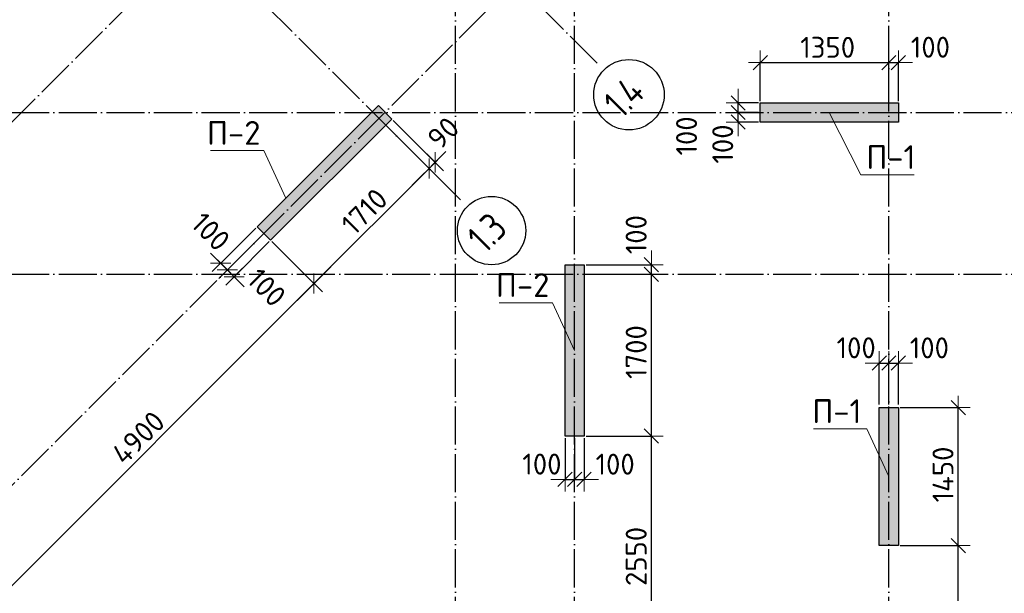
# Model space of a CAD drawing. Header units: millimetres. Extents: x -3495 to 109513, y -3287 to 62337.
# Tile 27 of 41: x 59323 to 69663, y 3349 to 9375. Entities that reach past the tile are written whole.
import ezdxf

# ---------------------------------------------------------------- set-up
doc = ezdxf.new("R2010")
doc.units = ezdxf.units.MM
doc.header["$PDMODE"] = 65
doc.linetypes.add('______11', pattern=[500, 400, -50, 0, -50])
doc.linetypes.add('______5', pattern=[1100, 800, -100, 100, -100])
for name, color, linetype, lineweight in [('Standard', 7, 'Continuous', 25), ('Высотная отметка (отверстия)', 7, 'Continuous', 13), ('Размерная линия_ общее', 7, 'Continuous', 13)]:
    doc.layers.add(name, color=color, linetype=linetype, lineweight=lineweight)
doc.layers.add('Осевая линия_ общее', color=7, linetype='______5', lineweight=13, true_color=0xa0a0a0)
doc.styles.add('ISOCPEUR', font='ISOCPEUR')
doc.dimstyles.new('DIMSTYLE_11', dxfattribs={"dimtxt": 220, "dimasz": 250, "dimexe": 0, "dimexo": 0, "dimgap": 110, "dimtad": 2, "dimdec": 0, "dimrnd": 5, "dimzin": 12, "dimdsep": 46, "dimtxsty": 'ISOCPEUR', "dimblk1": 'ALL_ML_STRICH', "dimblk2": 'ALL_ML_STRICH', "dimsah": 1, "dimcen": 0, "dimclrd": 7, "dimclre": 256, "dimclrt": 7, "dimadec": 0, "dimazin": 0, "dimtfac": 1, "dimtdec": 0, "dimtix": 1, "dimtmove": 2, "dimatfit": 3, "dimfxl": 0, "dimtvp": 1.2, "dimtzin": 0, "dimlwd": 0, "dimlwe": -3, "dimarcsym": 0})
doc.dimstyles.new('DIMSTYLE_3', dxfattribs={"dimtxt": 220, "dimasz": 250, "dimexe": 0, "dimexo": 0, "dimgap": 110, "dimtad": 2, "dimdec": 0, "dimrnd": 5, "dimzin": 12, "dimdsep": 46, "dimtxsty": 'ISOCPEUR', "dimblk1": 'ALL_ML_STRICH', "dimblk2": 'ALL_ML_STRICH', "dimsah": 1, "dimcen": 0, "dimclrd": 7, "dimclre": 256, "dimclrt": 7, "dimadec": 0, "dimazin": 0, "dimtfac": 1, "dimtdec": 0, "dimtix": 1, "dimtmove": 2, "dimatfit": 3, "dimfxl": 0, "dimtzin": 0, "dimlwd": 0, "dimlwe": -3, "dimarcsym": 0})

# ---------------------------------------------------------------- blocks, each defined once
blk = doc.blocks.new('СЛОЖНЫЙ_ОБЪЕКТ_0')
at = {"layer": 'Осевая линия_ общее', "color": 253, "linetype": '______11', "lineweight": -3, "true_color": 0xa0a0a0, "transparency": 33554687}
for p, q in [((63900, -2590), (63900, 47490)), ((65150, -2590), (65150, 21840)), ((68450, -2590), (68450, 20630)), ((53543, 2603), (69496, 18556)), ((55452, 694), (71405, 16646)), ((65387, 8918), (58924, 15381)), ((63952, 7482), (57489, 13945)), ((47230, 8400), (76050, 8400)), ((47230, 6700), (76050, 6700))]:
    blk.add_line(p, q, dxfattribs=at)
at = {"layer": 'Осевая линия_ общее', "color": 7, "linetype": 'Continuous', "lineweight": 25, "transparency": 33554687}
for centre, radius in [((65721, 8587), 370), ((64278, 7159), 359)]:
    blk.add_circle(centre, radius, dxfattribs=at)
at = {"layer": 'Осевая линия_ общее', "color": 7, "linetype": 'Continuous', "lineweight": 25, "transparency": 33554687, "char_height": 300, "attachment_point": 7, "rotation": 45, "style": 'ISOCPEUR'}
for s, insert, width in [('\\W0.80;1.4', (65643, 8325), 599.72), ('\\W0.79;1.3', (64211, 6908), 568.07)]:
    blk.add_mtext(s, dxfattribs=dict(at, insert=insert, width=width))
blk = doc.blocks.new('ALL_ML_STRICH')
at = {"color": 0, "linetype": 'ByBlock', "lineweight": -2}
for p, q in [((0, -0.5), (0, 0.5)), ((-1, 0), (0.5, 0)), ((-0.3, -0.3), (0.3, 0.3))]:
    blk.add_line(p, q, dxfattribs=at)
blk = doc.blocks.new('*D198')
at = {"layer": 'DEFPOINTS', "color": 7, "linetype": 'Continuous', "lineweight": 13, "transparency": 33554687}
for p in [(65250, 5000), (65250, 2450), (65957, 2450)]:
    blk.add_point(p, dxfattribs=at)
at = {"layer": 'Размерная линия_ общее', "color": 253, "linetype": 'Continuous', "lineweight": -2, "true_color": 0xa0a0a0, "transparency": 33554687}
for p, q in [((65270, 5000), (65957, 5000)), ((65270, 2450), (65957, 2450))]:
    blk.add_line(p, q, dxfattribs=at)
at = {"layer": 'Размерная линия_ общее', "color": 7, "linetype": 'Continuous', "lineweight": -2, "transparency": 33554687}
blk.add_line((65957, 2450), (65957, 5000), dxfattribs=at)
at = {"layer": 'Размерная линия_ общее', "color": 7, "linetype": 'Continuous', "lineweight": 13, "transparency": 33554687, "xscale": 250, "yscale": 250, "zscale": 250}
for p, rotation in [((65957, 5000), 90), ((65957, 2450), 270)]:
    blk.add_blockref('ALL_ML_STRICH', p, dxfattribs=dict(at, rotation=rotation))
at = {"layer": 'Размерная линия_ общее', "color": 7, "linetype": 'Continuous', "lineweight": 13, "transparency": 33554687, "insert": (65797, 3736), "char_height": 220, "width": 880, "attachment_point": 5, "rotation": 90, "style": 'ISOCPEUR'}
blk.add_mtext('\\A1;{2550}', dxfattribs=at)
blk = doc.blocks.new('*D199')
at = {"layer": 'DEFPOINTS', "color": 7, "linetype": 'Continuous', "lineweight": 13, "transparency": 33554687}
for p in [(65250, 6700), (65250, 5000), (65957, 5000)]:
    blk.add_point(p, dxfattribs=at)
at = {"layer": 'Размерная линия_ общее', "color": 253, "linetype": 'Continuous', "lineweight": -2, "true_color": 0xa0a0a0, "transparency": 33554687}
for p, q in [((65270, 6700), (65957, 6700)), ((65270, 5000), (65957, 5000))]:
    blk.add_line(p, q, dxfattribs=at)
at = {"layer": 'Размерная линия_ общее', "color": 7, "linetype": 'Continuous', "lineweight": -2, "transparency": 33554687}
blk.add_line((65957, 5000), (65957, 6700), dxfattribs=at)
at = {"layer": 'Размерная линия_ общее', "color": 7, "linetype": 'Continuous', "lineweight": 13, "transparency": 33554687, "xscale": 250, "yscale": 250, "zscale": 250}
for p, rotation in [((65957, 6700), 90), ((65957, 5000), 270)]:
    blk.add_blockref('ALL_ML_STRICH', p, dxfattribs=dict(at, rotation=rotation))
at = {"layer": 'Размерная линия_ общее', "color": 7, "linetype": 'Continuous', "lineweight": 13, "transparency": 33554687, "insert": (65797, 5883), "char_height": 220, "width": 880, "attachment_point": 5, "rotation": 90, "style": 'ISOCPEUR'}
blk.add_mtext('\\A1;{1700}', dxfattribs=at)
blk = doc.blocks.new('*D200')
at = {"layer": 'DEFPOINTS', "color": 7, "linetype": 'Continuous', "lineweight": 13, "transparency": 33554687}
for p in [(65250, 6800), (65250, 6700), (65957, 6700)]:
    blk.add_point(p, dxfattribs=at)
at = {"layer": 'Размерная линия_ общее', "color": 253, "linetype": 'Continuous', "lineweight": -2, "true_color": 0xa0a0a0, "transparency": 33554687}
for p, q in [((65270, 6800), (65957, 6800)), ((65270, 6700), (65957, 6700))]:
    blk.add_line(p, q, dxfattribs=at)
at = {"layer": 'Размерная линия_ общее', "color": 7, "linetype": 'Continuous', "lineweight": -2, "transparency": 33554687}
blk.add_line((65957, 6700), (65957, 6800), dxfattribs=at)
at = {"layer": 'Размерная линия_ общее', "color": 7, "linetype": 'Continuous', "lineweight": 13, "transparency": 33554687, "xscale": 250, "yscale": 250, "zscale": 250}
for p, rotation in [((65957, 6700), 270), ((65957, 6800), 90)]:
    blk.add_blockref('ALL_ML_STRICH', p, dxfattribs=dict(at, rotation=rotation))
at = {"layer": 'Размерная линия_ общее', "color": 7, "linetype": 'Continuous', "lineweight": 13, "transparency": 33554687, "insert": (65797, 7117), "char_height": 220, "width": 660, "attachment_point": 5, "rotation": 90, "style": 'ISOCPEUR'}
blk.add_mtext('\\A1;{100}', dxfattribs=at)
blk = doc.blocks.new('*D202')
at = {"layer": 'DEFPOINTS', "color": 7, "linetype": 'Continuous', "lineweight": 13, "transparency": 33554687}
for p in [(68550, 3850), (68550, 1200), (69179, 1200)]:
    blk.add_point(p, dxfattribs=at)
at = {"layer": 'Размерная линия_ общее', "color": 253, "linetype": 'Continuous', "lineweight": -2, "true_color": 0xa0a0a0, "transparency": 33554687}
for p, q in [((68570, 3850), (69179, 3850)), ((68570, 1200), (69179, 1200))]:
    blk.add_line(p, q, dxfattribs=at)
at = {"layer": 'Размерная линия_ общее', "color": 7, "linetype": 'Continuous', "lineweight": -2, "transparency": 33554687}
blk.add_line((69179, 1200), (69179, 3850), dxfattribs=at)
at = {"layer": 'Размерная линия_ общее', "color": 7, "linetype": 'Continuous', "lineweight": 13, "transparency": 33554687, "xscale": 250, "yscale": 250, "zscale": 250}
for p, rotation in [((69179, 3850), 90), ((69179, 1200), 270)]:
    blk.add_blockref('ALL_ML_STRICH', p, dxfattribs=dict(at, rotation=rotation))
at = {"layer": 'Размерная линия_ общее', "color": 7, "linetype": 'Continuous', "lineweight": 13, "transparency": 33554687, "insert": (69019, 2536), "char_height": 220, "width": 880, "attachment_point": 5, "rotation": 90, "style": 'ISOCPEUR'}
blk.add_mtext('\\A1;{2650}', dxfattribs=at)
blk = doc.blocks.new('*D203')
at = {"layer": 'DEFPOINTS', "color": 7, "linetype": 'Continuous', "lineweight": 13, "transparency": 33554687}
for p in [(68550, 5300), (68550, 3850), (69179, 3850)]:
    blk.add_point(p, dxfattribs=at)
at = {"layer": 'Размерная линия_ общее', "color": 253, "linetype": 'Continuous', "lineweight": -2, "true_color": 0xa0a0a0, "transparency": 33554687}
for p, q in [((68570, 5300), (69179, 5300)), ((68570, 3850), (69179, 3850))]:
    blk.add_line(p, q, dxfattribs=at)
at = {"layer": 'Размерная линия_ общее', "color": 7, "linetype": 'Continuous', "lineweight": -2, "transparency": 33554687}
blk.add_line((69179, 3850), (69179, 5300), dxfattribs=at)
at = {"layer": 'Размерная линия_ общее', "color": 7, "linetype": 'Continuous', "lineweight": 13, "transparency": 33554687, "xscale": 250, "yscale": 250, "zscale": 250}
for p, rotation in [((69179, 5300), 90), ((69179, 3850), 270)]:
    blk.add_blockref('ALL_ML_STRICH', p, dxfattribs=dict(at, rotation=rotation))
at = {"layer": 'Размерная линия_ общее', "color": 7, "linetype": 'Continuous', "lineweight": 13, "transparency": 33554687, "insert": (69019, 4597), "char_height": 220, "width": 880, "attachment_point": 5, "rotation": 90, "style": 'ISOCPEUR'}
blk.add_mtext('\\A1;{1450}', dxfattribs=at)
blk = doc.blocks.new('*D204')
at = {"layer": 'DEFPOINTS', "color": 7, "linetype": 'Continuous', "lineweight": 13, "transparency": 33554687}
for p in [(67100, 8925), (67100, 8500), (68450, 8500)]:
    blk.add_point(p, dxfattribs=at)
at = {"layer": 'Размерная линия_ общее', "color": 253, "linetype": 'Continuous', "lineweight": -2, "true_color": 0xa0a0a0, "transparency": 33554687}
for p, q in [((67100, 8520), (67100, 8925)), ((68450, 8520), (68450, 8925))]:
    blk.add_line(p, q, dxfattribs=at)
at = {"layer": 'Размерная линия_ общее', "color": 7, "linetype": 'Continuous', "lineweight": -2, "transparency": 33554687}
blk.add_line((67100, 8925), (68450, 8925), dxfattribs=at)
at = {"layer": 'Размерная линия_ общее', "color": 7, "linetype": 'Continuous', "lineweight": 13, "transparency": 33554687, "xscale": 250, "yscale": 250, "zscale": 250, "rotation": 180}
blk.add_blockref('ALL_ML_STRICH', (67100, 8925), dxfattribs=at)
at = {"layer": 'Размерная линия_ общее', "color": 7, "linetype": 'Continuous', "lineweight": 13, "transparency": 33554687, "xscale": 250, "yscale": 250, "zscale": 250}
blk.add_blockref('ALL_ML_STRICH', (68450, 8925), dxfattribs=at)
at = {"layer": 'Размерная линия_ общее', "color": 7, "linetype": 'Continuous', "lineweight": 13, "transparency": 33554687, "insert": (67808, 9085), "char_height": 220, "width": 880, "attachment_point": 5, "style": 'ISOCPEUR'}
blk.add_mtext('\\A1;{1350}', dxfattribs=at)
blk = doc.blocks.new('*D205')
at = {"layer": 'DEFPOINTS', "color": 7, "linetype": 'Continuous', "lineweight": 13, "transparency": 33554687}
for p in [(68450, 8925), (68450, 8500), (68550, 8500)]:
    blk.add_point(p, dxfattribs=at)
at = {"layer": 'Размерная линия_ общее', "color": 253, "linetype": 'Continuous', "lineweight": -2, "true_color": 0xa0a0a0, "transparency": 33554687}
for p, q in [((68450, 8520), (68450, 8925)), ((68550, 8520), (68550, 8925))]:
    blk.add_line(p, q, dxfattribs=at)
at = {"layer": 'Размерная линия_ общее', "color": 7, "linetype": 'Continuous', "lineweight": -2, "transparency": 33554687}
blk.add_line((68450, 8925), (68550, 8925), dxfattribs=at)
at = {"layer": 'Размерная линия_ общее', "color": 7, "linetype": 'Continuous', "lineweight": 13, "transparency": 33554687, "xscale": 250, "yscale": 250, "zscale": 250}
blk.add_blockref('ALL_ML_STRICH', (68550, 8925), dxfattribs=at)
at = {"layer": 'Размерная линия_ общее', "color": 7, "linetype": 'Continuous', "lineweight": 13, "transparency": 33554687, "xscale": 250, "yscale": 250, "zscale": 250, "rotation": 180}
blk.add_blockref('ALL_ML_STRICH', (68450, 8925), dxfattribs=at)
at = {"layer": 'Размерная линия_ общее', "color": 7, "linetype": 'Continuous', "lineweight": 13, "transparency": 33554687, "insert": (68887, 9086), "char_height": 220, "width": 660, "attachment_point": 5, "style": 'ISOCPEUR'}
blk.add_mtext('\\A1;{100}', dxfattribs=at)
blk = doc.blocks.new('*D238')
at = {"layer": 'DEFPOINTS', "color": 7, "linetype": 'Continuous', "lineweight": 13, "transparency": 33554687}
for p in [(67100, 8400), (66868, 8300), (67100, 8300)]:
    blk.add_point(p, dxfattribs=at)
at = {"layer": 'Размерная линия_ общее', "color": 253, "linetype": 'Continuous', "lineweight": -2, "true_color": 0xa0a0a0, "transparency": 33554687}
for p, q in [((67080, 8400), (66868, 8400)), ((67080, 8300), (66868, 8300))]:
    blk.add_line(p, q, dxfattribs=at)
at = {"layer": 'Размерная линия_ общее', "color": 7, "linetype": 'Continuous', "lineweight": -2, "transparency": 33554687}
blk.add_line((66868, 8300), (66868, 8400), dxfattribs=at)
at = {"layer": 'Размерная линия_ общее', "color": 7, "linetype": 'Continuous', "lineweight": 13, "transparency": 33554687, "xscale": 250, "yscale": 250, "zscale": 250}
for p, rotation in [((66868, 8300), 270), ((66868, 8400), 90)]:
    blk.add_blockref('ALL_ML_STRICH', p, dxfattribs=dict(at, rotation=rotation))
at = {"layer": 'Размерная линия_ общее', "color": 7, "linetype": 'Continuous', "lineweight": 13, "transparency": 33554687, "insert": (66706, 8069), "char_height": 220, "width": 660, "attachment_point": 5, "rotation": 90, "style": 'ISOCPEUR'}
blk.add_mtext('\\A1;{100}', dxfattribs=at)
blk = doc.blocks.new('*D239')
at = {"layer": 'DEFPOINTS', "color": 7, "linetype": 'Continuous', "lineweight": 13, "transparency": 33554687}
for p in [(67100, 8500), (66868, 8400), (67100, 8400)]:
    blk.add_point(p, dxfattribs=at)
at = {"layer": 'Размерная линия_ общее', "color": 253, "linetype": 'Continuous', "lineweight": -2, "true_color": 0xa0a0a0, "transparency": 33554687}
for p, q in [((67080, 8500), (66868, 8500)), ((67080, 8400), (66868, 8400))]:
    blk.add_line(p, q, dxfattribs=at)
at = {"layer": 'Размерная линия_ общее', "color": 7, "linetype": 'Continuous', "lineweight": -2, "transparency": 33554687}
blk.add_line((66868, 8400), (66868, 8500), dxfattribs=at)
at = {"layer": 'Размерная линия_ общее', "color": 7, "linetype": 'Continuous', "lineweight": 13, "transparency": 33554687, "xscale": 250, "yscale": 250, "zscale": 250}
for p, rotation in [((66868, 8400), 270), ((66868, 8500), 90)]:
    blk.add_blockref('ALL_ML_STRICH', p, dxfattribs=dict(at, rotation=rotation))
at = {"layer": 'Размерная линия_ общее', "color": 7, "linetype": 'Continuous', "lineweight": 13, "transparency": 33554687, "insert": (66326, 8154), "char_height": 220, "width": 660, "attachment_point": 5, "rotation": 90, "style": 'ISOCPEUR'}
blk.add_mtext('\\A1;{100}', dxfattribs=at)
blk = doc.blocks.new('*D263')
at = {"layer": 'DEFPOINTS', "color": 7, "linetype": 'Continuous', "lineweight": 13, "transparency": 33554687}
for p in [(61958, 7058), (58493, 3593), (58948, 3138)]:
    blk.add_point(p, dxfattribs=at)
at = {"layer": 'Размерная линия_ общее', "color": 253, "linetype": 'Continuous', "lineweight": -2, "true_color": 0xa0a0a0, "transparency": 33554687}
for p, q in [((61972, 7044), (62413, 6603)), ((58507, 3579), (58948, 3138))]:
    blk.add_line(p, q, dxfattribs=at)
at = {"layer": 'Размерная линия_ общее', "color": 7, "linetype": 'Continuous', "lineweight": -2, "transparency": 33554687}
blk.add_line((58948, 3138), (62413, 6603), dxfattribs=at)
at = {"layer": 'Размерная линия_ общее', "color": 7, "linetype": 'Continuous', "lineweight": 13, "transparency": 33554687, "xscale": 250, "yscale": 250, "zscale": 250}
for p, rotation in [((62413, 6603), 44.99999999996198), ((58948, 3138), 224.999999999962)]:
    blk.add_blockref('ALL_ML_STRICH', p, dxfattribs=dict(at, rotation=rotation))
at = {"layer": 'Размерная линия_ общее', "color": 7, "linetype": 'Continuous', "lineweight": 13, "transparency": 33554687, "insert": (60567, 4984), "char_height": 220, "width": 880, "attachment_point": 5, "rotation": 45, "style": 'ISOCPEUR'}
blk.add_mtext('\\A1;{4900}', dxfattribs=at)
blk = doc.blocks.new('*D264')
at = {"layer": 'DEFPOINTS', "color": 7, "linetype": 'Continuous', "lineweight": 13, "transparency": 33554687}
for p in [(63167, 8267), (61958, 7058), (62413, 6603)]:
    blk.add_point(p, dxfattribs=at)
at = {"layer": 'Размерная линия_ общее', "color": 253, "linetype": 'Continuous', "lineweight": -2, "true_color": 0xa0a0a0, "transparency": 33554687}
for p, q in [((63181, 8253), (63622, 7812)), ((61972, 7044), (62413, 6603))]:
    blk.add_line(p, q, dxfattribs=at)
at = {"layer": 'Размерная линия_ общее', "color": 7, "linetype": 'Continuous', "lineweight": -2, "transparency": 33554687}
blk.add_line((62413, 6603), (63622, 7812), dxfattribs=at)
at = {"layer": 'Размерная линия_ общее', "color": 7, "linetype": 'Continuous', "lineweight": 13, "transparency": 33554687, "xscale": 250, "yscale": 250, "zscale": 250}
for p, rotation in [((63622, 7812), 44.99999999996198), ((62413, 6603), 224.999999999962)]:
    blk.add_blockref('ALL_ML_STRICH', p, dxfattribs=dict(at, rotation=rotation))
at = {"layer": 'Размерная линия_ общее', "color": 7, "linetype": 'Continuous', "lineweight": 13, "transparency": 33554687, "insert": (62943, 7360), "char_height": 220, "width": 880, "attachment_point": 5, "rotation": 45, "style": 'ISOCPEUR'}
blk.add_mtext('\\A1;{1710}', dxfattribs=at)
blk = doc.blocks.new('*D265')
at = {"layer": 'DEFPOINTS', "color": 7, "linetype": 'Continuous', "lineweight": 13, "transparency": 33554687}
for p in [(63231, 8331), (63167, 8267), (63622, 7812)]:
    blk.add_point(p, dxfattribs=at)
at = {"layer": 'Размерная линия_ общее', "color": 253, "linetype": 'Continuous', "lineweight": -2, "true_color": 0xa0a0a0, "transparency": 33554687}
for p, q in [((63245, 8317), (63686, 7876)), ((63181, 8253), (63622, 7812))]:
    blk.add_line(p, q, dxfattribs=at)
at = {"layer": 'Размерная линия_ общее', "color": 7, "linetype": 'Continuous', "lineweight": -2, "transparency": 33554687}
blk.add_line((63622, 7812), (63686, 7876), dxfattribs=at)
at = {"layer": 'Размерная линия_ общее', "color": 7, "linetype": 'Continuous', "lineweight": 13, "transparency": 33554687, "xscale": 250, "yscale": 250, "zscale": 250}
for p, rotation in [((63622, 7812), 224.999999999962), ((63686, 7876), 44.99999999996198)]:
    blk.add_blockref('ALL_ML_STRICH', p, dxfattribs=dict(at, rotation=rotation))
at = {"layer": 'Размерная линия_ общее', "color": 7, "linetype": 'Continuous', "lineweight": 13, "transparency": 33554687, "insert": (63771, 8186), "char_height": 220, "width": 440, "attachment_point": 5, "rotation": 45, "style": 'ISOCPEUR'}
blk.add_mtext('\\A1;{90}', dxfattribs=at)
blk = doc.blocks.new('*D288')
at = {"layer": 'DEFPOINTS', "color": 7, "linetype": 'Continuous', "lineweight": 13, "transparency": 33554687}
for p in [(61887, 7129), (61958, 7058), (61575, 6675)]:
    blk.add_point(p, dxfattribs=at)
at = {"layer": 'Размерная линия_ общее', "color": 253, "linetype": 'Continuous', "lineweight": -2, "true_color": 0xa0a0a0, "transparency": 33554687}
for p, q in [((61873, 7115), (61504, 6746)), ((61944, 7044), (61575, 6675))]:
    blk.add_line(p, q, dxfattribs=at)
at = {"layer": 'Размерная линия_ общее', "color": 7, "linetype": 'Continuous', "lineweight": -2, "transparency": 33554687}
blk.add_line((61575, 6675), (61504, 6746), dxfattribs=at)
at = {"layer": 'Размерная линия_ общее', "color": 7, "linetype": 'Continuous', "lineweight": 13, "transparency": 33554687, "yscale": 250, "zscale": 250}
for p, xscale, rotation in [((61575, 6675), 250, 314.9999999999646), ((61504, 6746), 249.9999999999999, 134.9999999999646)]:
    blk.add_blockref('ALL_ML_STRICH', p, dxfattribs=dict(at, xscale=xscale, rotation=rotation))
at = {"layer": 'Размерная линия_ общее', "color": 7, "linetype": 'Continuous', "lineweight": 13, "transparency": 33554687, "insert": (61916, 6562), "char_height": 220, "width": 660, "attachment_point": 5, "rotation": 315, "style": 'ISOCPEUR'}
blk.add_mtext('\\A1;{100}', dxfattribs=at)
blk = doc.blocks.new('*D289')
at = {"layer": 'DEFPOINTS', "color": 7, "linetype": 'Continuous', "lineweight": 13, "transparency": 33554687}
for p in [(61816, 7199), (61887, 7129), (61504, 6746)]:
    blk.add_point(p, dxfattribs=at)
at = {"layer": 'Размерная линия_ общее', "color": 253, "linetype": 'Continuous', "lineweight": -2, "true_color": 0xa0a0a0, "transparency": 33554687}
for p, q in [((61802, 7185), (61434, 6817)), ((61873, 7115), (61504, 6746))]:
    blk.add_line(p, q, dxfattribs=at)
at = {"layer": 'Размерная линия_ общее', "color": 7, "linetype": 'Continuous', "lineweight": -2, "transparency": 33554687}
blk.add_line((61504, 6746), (61434, 6817), dxfattribs=at)
at = {"layer": 'Размерная линия_ общее', "color": 7, "linetype": 'Continuous', "lineweight": 13, "transparency": 33554687, "yscale": 250, "zscale": 250}
for p, xscale, rotation in [((61504, 6746), 250, 314.9999999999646), ((61434, 6817), 249.9999999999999, 134.9999999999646)]:
    blk.add_blockref('ALL_ML_STRICH', p, dxfattribs=dict(at, xscale=xscale, rotation=rotation))
at = {"layer": 'Размерная линия_ общее', "color": 7, "linetype": 'Continuous', "lineweight": 13, "transparency": 33554687, "insert": (61329, 7148), "char_height": 220, "width": 660, "attachment_point": 5, "rotation": 315, "style": 'ISOCPEUR'}
blk.add_mtext('\\A1;{100}', dxfattribs=at)
blk = doc.blocks.new('*D312')
at = {"layer": 'DEFPOINTS', "color": 7, "linetype": 'Continuous', "lineweight": 13, "transparency": 33554687}
for p in [(65050, 5000), (65150, 5000), (65050, 4545)]:
    blk.add_point(p, dxfattribs=at)
at = {"layer": 'Размерная линия_ общее', "color": 253, "linetype": 'Continuous', "lineweight": -2, "true_color": 0xa0a0a0, "transparency": 33554687}
for p, q in [((65050, 4980), (65050, 4545)), ((65150, 4980), (65150, 4545))]:
    blk.add_line(p, q, dxfattribs=at)
at = {"layer": 'Размерная линия_ общее', "color": 7, "linetype": 'Continuous', "lineweight": -2, "transparency": 33554687}
blk.add_line((65050, 4545), (65150, 4545), dxfattribs=at)
at = {"layer": 'Размерная линия_ общее', "color": 7, "linetype": 'Continuous', "lineweight": 13, "transparency": 33554687, "xscale": 250, "yscale": 250, "zscale": 250}
blk.add_blockref('ALL_ML_STRICH', (65150, 4545), dxfattribs=at)
at = {"layer": 'Размерная линия_ общее', "color": 7, "linetype": 'Continuous', "lineweight": 13, "transparency": 33554687, "xscale": 250, "yscale": 250, "zscale": 250, "rotation": 180}
blk.add_blockref('ALL_ML_STRICH', (65050, 4545), dxfattribs=at)
at = {"layer": 'Размерная линия_ общее', "color": 7, "linetype": 'Continuous', "lineweight": 13, "transparency": 33554687, "insert": (64807, 4706), "char_height": 220, "width": 660, "attachment_point": 5, "style": 'ISOCPEUR'}
blk.add_mtext('\\A1;{100}', dxfattribs=at)
blk = doc.blocks.new('*D313')
at = {"layer": 'DEFPOINTS', "color": 7, "linetype": 'Continuous', "lineweight": 13, "transparency": 33554687}
for p in [(65150, 5000), (65250, 5000), (65150, 4545)]:
    blk.add_point(p, dxfattribs=at)
at = {"layer": 'Размерная линия_ общее', "color": 253, "linetype": 'Continuous', "lineweight": -2, "true_color": 0xa0a0a0, "transparency": 33554687}
for p, q in [((65150, 4980), (65150, 4545)), ((65250, 4980), (65250, 4545))]:
    blk.add_line(p, q, dxfattribs=at)
at = {"layer": 'Размерная линия_ общее', "color": 7, "linetype": 'Continuous', "lineweight": -2, "transparency": 33554687}
blk.add_line((65150, 4545), (65250, 4545), dxfattribs=at)
at = {"layer": 'Размерная линия_ общее', "color": 7, "linetype": 'Continuous', "lineweight": 13, "transparency": 33554687, "xscale": 250, "yscale": 250, "zscale": 250}
blk.add_blockref('ALL_ML_STRICH', (65250, 4545), dxfattribs=at)
at = {"layer": 'Размерная линия_ общее', "color": 7, "linetype": 'Continuous', "lineweight": 13, "transparency": 33554687, "xscale": 250, "yscale": 250, "zscale": 250, "rotation": 180}
blk.add_blockref('ALL_ML_STRICH', (65150, 4545), dxfattribs=at)
at = {"layer": 'Размерная линия_ общее', "color": 7, "linetype": 'Continuous', "lineweight": 13, "transparency": 33554687, "insert": (65576, 4705), "char_height": 220, "width": 660, "attachment_point": 5, "style": 'ISOCPEUR'}
blk.add_mtext('\\A1;{100}', dxfattribs=at)
blk = doc.blocks.new('*D316')
at = {"layer": 'DEFPOINTS', "color": 7, "linetype": 'Continuous', "lineweight": 13, "transparency": 33554687}
for p in [(68350, 5767), (68350, 5312), (68450, 5312)]:
    blk.add_point(p, dxfattribs=at)
at = {"layer": 'Размерная линия_ общее', "color": 253, "linetype": 'Continuous', "lineweight": -2, "true_color": 0xa0a0a0, "transparency": 33554687}
for p, q in [((68350, 5332), (68350, 5767)), ((68450, 5332), (68450, 5767))]:
    blk.add_line(p, q, dxfattribs=at)
at = {"layer": 'Размерная линия_ общее', "color": 7, "linetype": 'Continuous', "lineweight": -2, "transparency": 33554687}
blk.add_line((68350, 5767), (68450, 5767), dxfattribs=at)
at = {"layer": 'Размерная линия_ общее', "color": 7, "linetype": 'Continuous', "lineweight": 13, "transparency": 33554687, "xscale": 250, "yscale": 250, "zscale": 250}
blk.add_blockref('ALL_ML_STRICH', (68450, 5767), dxfattribs=at)
at = {"layer": 'Размерная линия_ общее', "color": 7, "linetype": 'Continuous', "lineweight": 13, "transparency": 33554687, "xscale": 250, "yscale": 250, "zscale": 250, "rotation": 180}
blk.add_blockref('ALL_ML_STRICH', (68350, 5767), dxfattribs=at)
at = {"layer": 'Размерная линия_ общее', "color": 7, "linetype": 'Continuous', "lineweight": 13, "transparency": 33554687, "insert": (68107, 5928), "char_height": 220, "width": 660, "attachment_point": 5, "style": 'ISOCPEUR'}
blk.add_mtext('\\A1;{100}', dxfattribs=at)
blk = doc.blocks.new('*D317')
at = {"layer": 'DEFPOINTS', "color": 7, "linetype": 'Continuous', "lineweight": 13, "transparency": 33554687}
for p in [(68450, 5767), (68450, 5312), (68550, 5312)]:
    blk.add_point(p, dxfattribs=at)
at = {"layer": 'Размерная линия_ общее', "color": 253, "linetype": 'Continuous', "lineweight": -2, "true_color": 0xa0a0a0, "transparency": 33554687}
for p, q in [((68450, 5332), (68450, 5767)), ((68550, 5332), (68550, 5767))]:
    blk.add_line(p, q, dxfattribs=at)
at = {"layer": 'Размерная линия_ общее', "color": 7, "linetype": 'Continuous', "lineweight": -2, "transparency": 33554687}
blk.add_line((68450, 5767), (68550, 5767), dxfattribs=at)
at = {"layer": 'Размерная линия_ общее', "color": 7, "linetype": 'Continuous', "lineweight": 13, "transparency": 33554687, "xscale": 250, "yscale": 250, "zscale": 250}
blk.add_blockref('ALL_ML_STRICH', (68550, 5767), dxfattribs=at)
at = {"layer": 'Размерная линия_ общее', "color": 7, "linetype": 'Continuous', "lineweight": 13, "transparency": 33554687, "xscale": 250, "yscale": 250, "zscale": 250, "rotation": 180}
blk.add_blockref('ALL_ML_STRICH', (68450, 5767), dxfattribs=at)
at = {"layer": 'Размерная линия_ общее', "color": 7, "linetype": 'Continuous', "lineweight": 13, "transparency": 33554687, "insert": (68876, 5927), "char_height": 220, "width": 660, "attachment_point": 5, "style": 'ISOCPEUR'}
blk.add_mtext('\\A1;{100}', dxfattribs=at)

msp = doc.modelspace()

# ---------------------------------------------------------------- hatches: boundary and pattern name
at = {"linetype": 'Continuous', "lineweight": 13, "transparency": 33554687}
for points in [[(68550, 8300), (68550, 8500), (67100, 8500), (67100, 8300)], [(65050, 5000), (65250, 5000), (65250, 6800), (65050, 6800)], [(68350, 3850), (68550, 3850), (68550, 5300), (68350, 5300)]]:
    msp.add_hatch(color=7, dxfattribs=at).paths.add_polyline_path(points)
at = {"layer": 'Standard', "linetype": 'Continuous', "lineweight": 13, "transparency": 33554687}
msp.add_hatch(color=7, dxfattribs=at).paths.add_polyline_path([(61816.4, 7199.4), (61957.8, 7058), (63230.6, 8330.8), (63089.2, 8472.2)])

# ---------------------------------------------------------------- linework, layer by layer
at = {"color": 7, "linetype": 'Continuous', "lineweight": -3, "transparency": 33554687}
for p, q in [((67100, 8300), (67100, 8500)), ((67100, 8500), (68550, 8500)), ((68550, 8500), (68550, 8300)), ((68550, 8300), (67100, 8300)), ((65050, 5000), (65050, 6800)), ((65050, 6800), (65250, 6800)), ((65250, 6800), (65250, 5000)), ((68350, 3850), (68350, 5300)), ((68350, 5300), (68550, 5300)), ((68550, 5300), (68550, 3850)), ((65250, 5000), (65050, 5000)), ((68550, 3850), (68350, 3850))]:
    msp.add_line(p, q, dxfattribs=at)
at = {"layer": 'Standard', "color": 7, "linetype": 'Continuous', "lineweight": -3, "transparency": 33554687}
for p, q in [((61816.4, 7199.4), (63089.2, 8472.2)), ((63089.2, 8472.2), (63230.6, 8330.8)), ((63230.6, 8330.8), (61957.8, 7058)), ((61957.8, 7058), (61816.4, 7199.4))]:
    msp.add_line(p, q, dxfattribs=at)
at = {"layer": 'Высотная отметка (отверстия)', "color": 7, "linetype": 'Continuous', "lineweight": 13, "transparency": 33554687}
for points in [[(67825, 8400), (68156.2, 7746.5), (68716.2, 7746.5)], [(67825, 8400), (68156.2, 7746.5), (68716.2, 7746.5)], [(62115.9, 7498.9), (61885.2, 8000.8), (61325.2, 8000.8)], [(65150, 5900), (64919.3, 6401.9), (64359.3, 6401.9)], [(68450, 4575), (68219.3, 5076.9), (67659.3, 5076.9)]]:
    msp.add_lwpolyline(points, dxfattribs=at)

# ---------------------------------------------------------------- block references
at = {"layer": 'Осевая линия_ общее', "color": 253, "linetype": '______11', "lineweight": -3, "true_color": 0xa0a0a0, "transparency": 33554687}
msp.add_blockref('СЛОЖНЫЙ_ОБЪЕКТ_0', (0, 0), dxfattribs=at)

# ---------------------------------------------------------------- texts
at = {"layer": 'Высотная отметка (отверстия)', "color": 7, "linetype": 'Continuous', "lineweight": 13, "transparency": 33554687, "char_height": 250, "attachment_point": 8, "style": 'ISOCPEUR'}
for s, insert, width in [('\\A1;{\\fISOCPEUR|i0|b0;\\H250.000000;\\W1.000000;\\C7;П-2}\\P', (61570.2, 8060.8), 664.583), ('\\A1;{\\fISOCPEUR|i0|b0;\\H250.000000;\\W1.000000;\\C7;П-1}\\P', (68471.2, 7806.5), 604.167), ('\\A1;{\\fISOCPEUR|i0|b0;\\H250.000000;\\W1.000000;\\C7;П-1}\\P', (68471.2, 7806.5), 604.167), ('\\A1;{\\fISOCPEUR|i0|b0;\\H250.000000;\\W1.000000;\\C7;П-2}\\P', (64604.3, 6461.9), 664.583), ('\\A1;{\\fISOCPEUR|i0|b0;\\H250.000000;\\W1.000000;\\C7;П-1}\\P', (67904.3, 5136.9), 604.167)]:
    msp.add_mtext(s, dxfattribs=dict(at, insert=insert, width=width))

# ---------------------------------------------------------------- dimensions: what is measured, and where the dimension line sits
at = {"layer": 'Размерная линия_ общее', "color": 7, "linetype": 'Continuous', "lineweight": 13, "transparency": 33554687}
for base, p1, p2, dimstyle, picture, middle in [((68450, 8925.3), (67100, 8520), (68450, 8520), 'DIMSTYLE_3', '*D204', (67808, 9085.3)), ((68550, 8925.3), (68450, 8520), (68550, 8520), 'DIMSTYLE_11', '*D205', (68887.4, 9086.1)), ((68450, 5767.2), (68350, 5332.3), (68450, 5332.3), 'DIMSTYLE_11', '*D316', (68107.3, 5927.7)), ((68550, 5767.2), (68450, 5332.3), (68550, 5332.3), 'DIMSTYLE_11', '*D317', (68876.4, 5927)), ((65150, 4545.1), (65050, 4980), (65150, 4980), 'DIMSTYLE_11', '*D312', (64807.3, 4705.7)), ((65250, 4545.1), (65150, 4980), (65250, 4980), 'DIMSTYLE_11', '*D313', (65576.4, 4704.9))]:
    dim = msp.add_linear_dim(base=base, p1=p1, p2=p2, dimstyle=dimstyle, override={"dimpost": '<>', "dimclrd": 7, "dimclre": 253, "dimclrt": 7, "dimlwd": 0, "dimlwe": 65533}, dxfattribs=at)
    dim.commit()
    dim.dimension.update_dxf_attribs({"geometry": picture, "text_midpoint": middle, "dimtype": 160})
for base, p1, p2, angle, dimstyle, picture, middle in [((66868, 8500), (67080, 8400), (67080, 8500), 90, 'DIMSTYLE_11', '*D239', (66325.6, 8154.1)), ((66868, 8400), (67080, 8300), (67080, 8400), 90, 'DIMSTYLE_11', '*D238', (66705.6, 8068.8)), ((63685.6, 7875.8), (63181.1, 8253), (63244.8, 8316.6), 45, 'DIMSTYLE_11', '*D265', (63770.6, 8186.1)), ((63622, 7812.1), (61972, 7043.8), (63181.1, 8253), 45, 'DIMSTYLE_3', '*D264', (62943.2, 7359.6)), ((61433.7, 6816.7), (61873, 7114.5), (61802.3, 7185.3), 135, 'DIMSTYLE_11', '*D289', (61328.6, 7148.4)), ((65957, 6800), (65270, 6700), (65270, 6800), 90, 'DIMSTYLE_11', '*D200', (65797.1, 7117.1)), ((62412.8, 6603), (58507.1, 3579), (61972, 7043.8), 45, 'DIMSTYLE_3', '*D263', (60567.3, 4983.7)), ((61504.4, 6746), (61943.7, 7043.8), (61873, 7114.5), 135, 'DIMSTYLE_11', '*D288', (61915.5, 6562.3)), ((65957, 6700), (65270, 5000), (65270, 6700), 90, 'DIMSTYLE_3', '*D199', (65797, 5883)), ((69179, 5300), (68570, 3850), (68570, 5300), 90, 'DIMSTYLE_3', '*D203', (69019, 4597)), ((65957, 5000), (65270, 2450), (65270, 5000), 90, 'DIMSTYLE_3', '*D198', (65797, 3736)), ((69179, 3850), (68570, 1200), (68570, 3850), 90, 'DIMSTYLE_3', '*D202', (69019, 2536))]:
    dim = msp.add_linear_dim(base=base, p1=p1, p2=p2, angle=angle, dimstyle=dimstyle, override={"dimpost": '<>', "dimclrd": 7, "dimclre": 253, "dimclrt": 7, "dimlwd": 0, "dimlwe": 65533}, dxfattribs=at)
    dim.commit()
    dim.dimension.update_dxf_attribs({"geometry": picture, "text_midpoint": middle, "dimtype": 160})

doc.saveas('drawing.dxf')
